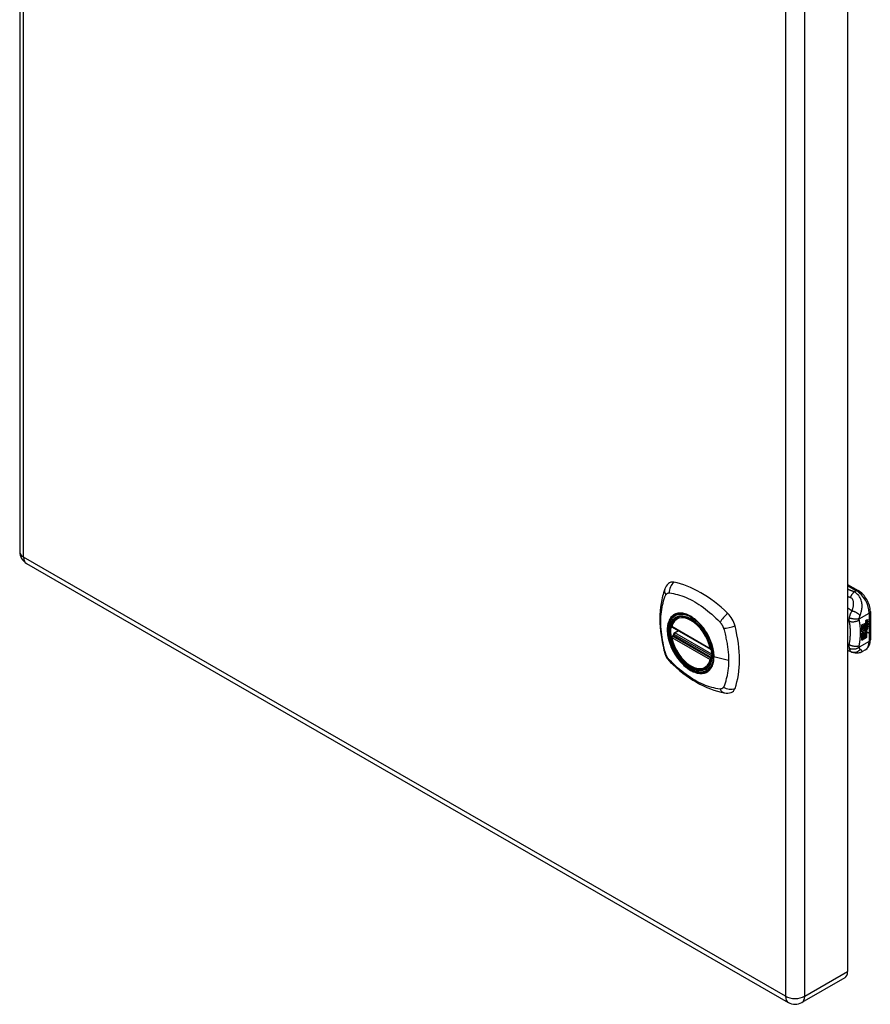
# Model space of a CAD drawing. Header units: inches. Extents: x 63 to 72.2, y 18.2 to 39.4.
# Tile 1 of 2: x 63 to 72.2, y 18.2 to 28.8. Entities that reach past the tile are written whole.
import ezdxf

# ---------------------------------------------------------------- set-up
doc = ezdxf.new("R2010")
doc.units = ezdxf.units.IN
doc.header["$MEASUREMENT"] = 0
doc.layers.add('Visible Edges(ANSI)', color=7, linetype='Continuous', lineweight=25)
doc.layers.add('Visible Tangent Edges(ANSI)', color=7, linetype='Continuous', lineweight=25)

msp = doc.modelspace()

# ---------------------------------------------------------------- linework, layer by layer
at = {"layer": 'Visible Edges(ANSI)'}
for p, q in [((63.037, 39.023), (63.037, 23.072)), ((71.969, 34.496), (71.969, 18.544)), ((63.11, 22.945), (71.33, 18.211)), ((71.969, 22.72), (72.084, 22.654)), ((72.215, 22.427), (72.215, 22.121)), ((70.131, 22.362), (70.142, 22.368)), ((72.124, 22.282), (72.162, 22.303)), ((72.164, 22.288), (72.188, 22.297)), ((72.168, 22.297), (72.167, 22.298)), ((72.17, 22.317), (72.168, 22.318)), ((72.169, 22.315), (72.168, 22.315)), ((72.17, 22.299), (72.168, 22.3)), ((72.172, 22.328), (72.188, 22.334)), ((72.172, 22.31), (72.188, 22.316)), ((72.173, 22.335), (72.189, 22.34)), ((72.189, 22.333), (72.173, 22.327)), ((72.189, 22.315), (72.173, 22.309)), ((72.179, 22.318), (72.189, 22.322)), ((72.179, 22.3), (72.189, 22.304)), ((72.188, 22.334), (72.188, 22.34)), ((72.189, 22.333), (72.188, 22.334)), ((72.188, 22.316), (72.188, 22.322)), ((72.189, 22.315), (72.188, 22.316)), ((72.188, 22.297), (72.188, 22.303)), ((72.189, 22.296), (72.188, 22.297)), ((72.189, 22.34), (72.189, 22.333)), ((72.189, 22.322), (72.189, 22.315)), ((72.189, 22.304), (72.189, 22.296)), ((70.075, 22.258), (70.489, 22.02)), ((70.1, 22.196), (70.141, 22.22)), ((72.124, 22.267), (72.161, 22.288)), ((72.162, 22.288), (72.124, 22.266)), ((72.124, 22.263), (72.162, 22.285)), ((72.124, 22.266), (72.124, 22.282)), ((72.124, 22.249), (72.165, 22.272)), ((72.167, 22.272), (72.124, 22.247)), ((72.124, 22.245), (72.171, 22.272)), ((72.124, 22.247), (72.124, 22.263)), ((72.124, 22.23), (72.161, 22.251)), ((72.124, 22.208), (72.124, 22.245)), ((72.125, 22.229), (72.124, 22.229)), ((72.124, 22.209), (72.135, 22.209)), ((72.124, 22.175), (72.148, 22.208)), ((72.136, 22.208), (72.124, 22.208)), ((72.124, 22.191), (72.136, 22.208)), ((72.15, 22.207), (72.124, 22.172)), ((72.124, 22.118), (72.124, 22.191)), ((72.162, 22.25), (72.125, 22.229)), ((72.125, 22.229), (72.148, 22.222)), ((72.136, 22.208), (72.135, 22.209)), ((72.148, 22.222), (72.162, 22.242)), ((72.15, 22.207), (72.148, 22.208)), ((72.148, 22.208), (72.162, 22.205)), ((72.163, 22.204), (72.15, 22.207)), ((72.158, 22.2), (72.163, 22.204)), ((72.172, 22.2), (72.158, 22.2)), ((72.159, 22.221), (72.164, 22.228)), ((72.16, 22.22), (72.159, 22.221)), ((72.159, 22.201), (72.171, 22.2)), ((72.159, 22.192), (72.172, 22.2)), ((72.159, 22.138), (72.159, 22.192)), ((72.166, 22.227), (72.16, 22.22)), ((72.16, 22.22), (72.181, 22.215)), ((72.161, 22.295), (72.164, 22.296)), ((72.161, 22.288), (72.161, 22.295)), ((72.162, 22.294), (72.161, 22.295)), ((72.162, 22.288), (72.161, 22.288)), ((72.161, 22.274), (72.161, 22.284)), ((72.162, 22.273), (72.161, 22.274)), ((72.161, 22.263), (72.166, 22.269)), ((72.161, 22.251), (72.161, 22.263)), ((72.162, 22.263), (72.161, 22.263)), ((72.162, 22.25), (72.161, 22.251)), ((72.165, 22.296), (72.162, 22.294)), ((72.162, 22.294), (72.162, 22.288)), ((72.162, 22.285), (72.162, 22.273)), ((72.162, 22.273), (72.167, 22.272)), ((72.171, 22.272), (72.162, 22.263)), ((72.162, 22.263), (72.162, 22.25)), ((72.163, 22.204), (72.162, 22.205)), ((72.165, 22.296), (72.164, 22.297)), ((72.189, 22.296), (72.164, 22.287)), ((72.164, 22.293), (72.168, 22.295)), ((72.164, 22.287), (72.164, 22.293)), ((72.164, 22.284), (72.176, 22.278)), ((72.164, 22.275), (72.164, 22.284)), ((72.164, 22.275), (72.171, 22.273)), ((72.172, 22.273), (72.164, 22.275)), ((72.164, 22.262), (72.172, 22.271)), ((72.164, 22.256), (72.175, 22.269)), ((72.176, 22.268), (72.164, 22.253)), ((72.164, 22.253), (72.164, 22.262)), ((72.166, 22.227), (72.164, 22.228)), ((72.168, 22.295), (72.168, 22.297)), ((72.169, 22.235), (72.168, 22.236)), ((72.172, 22.273), (72.171, 22.273)), ((72.172, 22.2), (72.171, 22.2)), ((72.172, 22.271), (72.172, 22.273)), ((72.172, 22.148), (72.172, 22.2)), ((72.174, 22.2), (72.172, 22.2)), ((72.172, 22.2), (72.195, 22.2)), ((72.174, 22.248), (72.173, 22.249)), ((72.173, 22.211), (72.179, 22.216)), ((72.174, 22.21), (72.173, 22.211)), ((72.174, 22.235), (72.174, 22.248)), ((72.181, 22.215), (72.174, 22.21)), ((72.174, 22.21), (72.196, 22.199)), ((72.174, 22.2), (72.174, 22.147)), ((72.196, 22.199), (72.174, 22.2)), ((72.176, 22.268), (72.175, 22.269)), ((72.175, 22.269), (72.188, 22.263)), ((72.176, 22.278), (72.189, 22.293)), ((72.189, 22.262), (72.176, 22.268)), ((72.177, 22.237), (72.177, 22.256)), ((72.178, 22.237), (72.177, 22.237)), ((72.178, 22.256), (72.178, 22.237)), ((72.179, 22.275), (72.188, 22.285)), ((72.179, 22.274), (72.179, 22.275)), ((72.18, 22.274), (72.179, 22.275)), ((72.18, 22.273), (72.179, 22.274)), ((72.189, 22.284), (72.18, 22.274)), ((72.18, 22.274), (72.18, 22.273)), ((72.18, 22.273), (72.189, 22.271)), ((72.184, 22.256), (72.188, 22.259)), ((72.188, 22.285), (72.188, 22.291)), ((72.189, 22.284), (72.188, 22.285)), ((72.188, 22.263), (72.188, 22.271)), ((72.189, 22.262), (72.188, 22.263)), ((72.189, 22.293), (72.189, 22.284)), ((72.189, 22.271), (72.189, 22.262)), ((70.075, 22.163), (70.089, 22.17)), ((70.094, 22.182), (70.094, 22.185)), ((72.124, 22.172), (72.139, 22.181)), ((72.124, 22.172), (72.124, 22.172)), ((72.124, 22.12), (72.138, 22.128)), ((72.139, 22.127), (72.124, 22.118)), ((72.138, 22.128), (72.138, 22.18)), ((72.139, 22.127), (72.138, 22.128)), ((72.139, 22.181), (72.139, 22.127)), ((72.141, 22.182), (72.156, 22.191)), ((72.141, 22.128), (72.141, 22.182)), ((72.141, 22.13), (72.155, 22.138)), ((72.156, 22.137), (72.141, 22.128)), ((72.155, 22.138), (72.155, 22.19)), ((72.156, 22.137), (72.155, 22.138)), ((72.156, 22.191), (72.156, 22.137)), ((72.159, 22.14), (72.172, 22.148)), ((72.174, 22.147), (72.159, 22.138)), ((72.174, 22.147), (72.172, 22.148)), ((72.015, 21.99), (71.969, 22.008)), ((72.018, 21.989), (72.015, 21.99)), ((72.162, 22.015), (72.122, 21.992)), ((70.444, 21.82), (70.454, 21.826)), ((71.939, 18.477), (71.476, 18.211))]:
    msp.add_line(p, q, dxfattribs=at)
at = {"layer": 'Visible Edges(ANSI)', "flags": 128}
for points in [[(70.036, 22.728), (70.023, 22.714), (70.012, 22.7), (70.004, 22.686), (69.997, 22.671)], [(69.997, 22.671), (69.99, 22.65), (69.983, 22.63), (69.978, 22.612), (69.973, 22.593), (69.969, 22.574), (69.965, 22.555), (69.957, 22.515), (69.952, 22.474), (69.948, 22.433), (69.945, 22.39), (69.945, 22.347), (69.945, 22.304), (69.948, 22.26), (69.952, 22.215), (69.957, 22.17), (69.964, 22.125), (69.972, 22.079), (69.982, 22.034), (69.988, 22.011), (69.991, 21.999), (69.994, 21.985)], [(72.215, 22.427), (72.214, 22.443), (72.212, 22.459), (72.209, 22.476), (72.205, 22.492), (72.199, 22.509), (72.193, 22.525), (72.185, 22.541), (72.177, 22.556), (72.168, 22.571), (72.157, 22.586), (72.147, 22.6), (72.135, 22.613), (72.123, 22.625), (72.11, 22.635), (72.097, 22.645), (72.084, 22.654)], [(70.069, 22.271), (70.073, 22.286), (70.079, 22.3), (70.085, 22.313), (70.092, 22.325), (70.101, 22.336), (70.11, 22.346), (70.12, 22.355), (70.131, 22.362)], [(70.385, 22.281), (70.404, 22.259), (70.421, 22.236), (70.438, 22.211), (70.453, 22.186), (70.467, 22.161), (70.48, 22.134), (70.491, 22.107), (70.501, 22.081)], [(70.444, 21.82), (70.432, 21.814), (70.42, 21.81), (70.407, 21.807), (70.394, 21.805), (70.381, 21.804), (70.367, 21.805), (70.353, 21.807), (70.338, 21.811), (70.324, 21.815), (70.309, 21.821), (70.294, 21.828), (70.279, 21.836), (70.265, 21.845), (70.25, 21.855), (70.236, 21.867), (70.222, 21.879), (70.208, 21.892), (70.195, 21.906), (70.182, 21.92), (70.169, 21.936), (70.157, 21.952), (70.145, 21.968), (70.134, 21.985), (70.124, 22.003), (70.114, 22.021), (70.105, 22.039), (70.097, 22.057), (70.09, 22.076), (70.083, 22.095), (70.078, 22.113), (70.073, 22.132), (70.069, 22.15)], [(70.089, 22.17), (70.091, 22.172), (70.093, 22.176), (70.094, 22.179), (70.094, 22.182)], [(72.162, 22.015), (72.175, 22.024), (72.186, 22.034), (72.195, 22.047), (72.203, 22.06), (72.208, 22.075), (72.212, 22.09), (72.214, 22.105), (72.215, 22.121)], [(69.994, 21.985), (69.999, 21.971), (70.004, 21.958), (70.01, 21.946), (70.016, 21.933), (70.024, 21.922), (70.032, 21.91), (70.04, 21.899), (70.05, 21.889)], [(72.122, 21.992), (72.113, 21.987), (72.104, 21.983), (72.094, 21.98), (72.084, 21.978), (72.074, 21.977), (72.064, 21.977), (72.055, 21.978), (72.046, 21.98), (72.043, 21.98), (72.04, 21.981), (72.036, 21.982), (72.03, 21.984), (72.024, 21.986), (72.018, 21.989)], [(70.05, 21.889), (70.06, 21.879), (70.069, 21.87), (70.087, 21.853), (70.121, 21.823), (70.156, 21.793), (70.192, 21.764), (70.228, 21.737), (70.264, 21.711), (70.301, 21.687), (70.339, 21.665), (70.376, 21.644), (70.414, 21.625), (70.452, 21.608), (70.49, 21.593), (70.528, 21.579), (70.567, 21.567), (70.605, 21.557), (70.624, 21.553), (70.634, 21.551), (70.646, 21.549)], [(70.646, 21.549), (70.661, 21.548), (70.677, 21.548), (70.695, 21.55), (70.713, 21.554)]]:
    msp.add_lwpolyline(points, dxfattribs=at)
at = {"layer": 'Visible Edges(ANSI)'}
for centre, radius, start, end in [((63.183, 23.072), 0.146, 180, 240.064), ((70.081, 22.268), 0.0118, 166.5789, 240.064), ((70.106, 22.186), 0.0118, 119.936, 187.8207), ((70.081, 22.152), 0.0118, 119.936, 190.602), ((70.495, 22.03), 0.0118, 240.064, 282.6676), ((71.403, 18.338), 0.146, 240.064, 299.936)]:
    msp.add_arc(centre, radius, start, end, dxfattribs=at)
for centre, major_axis, start_param, end_param in [((70.134, 22.582), (-0.088, 0.154), 5.827357, 6.408431), ((70.385, 21.584), (-0.639, 1.109), 5.172085, 5.827357), ((70.281, 22.087), (0.157, -0.273), 2.362013, 7.062765), ((70.636, 22.293), (0.088, -0.154), 1.114968, 2.030492), ((72.172, 22.31), (-0.008, -0.0139), 5.599531, 6.283185), ((72.173, 22.31), (-0.008, -0.0139), 5.474827, 6.308913), ((72.168, 22.326), (0.00349, 0.00607), 1.10591, 2.348655), ((72.175, 22.329), (-0.0082, -0.0142), 5.490247, 6.612005), ((72.168, 22.308), (0.00337, 0.00586), 1.080045, 2.345144), ((72.174, 22.311), (-0.008, -0.0139), 5.486737, 6.497871), ((72.171, 22.318), (0.0096, 0.0166), 0.591478, 1.10591), ((72.173, 22.33), (-0.0082, -0.0142), 0.086325, 0.32882), ((72.17, 22.299), (0.0096, 0.0166), 0.846591, 1.080045), ((72.173, 22.312), (-0.008, -0.0139), 0.088333, 0.214686), ((72.169, 22.323), (0.002, 0.00347), 1.194468, 2.460773), ((72.173, 22.325), (-0.00419, -0.00728), 5.602365, 6.283185), ((72.169, 22.305), (0.002, 0.00347), 1.194614, 2.459504), ((72.173, 22.307), (-0.00419, -0.00728), 5.601097, 6.283185), ((72.171, 22.321), (0.00409, 0.00711), 0.608795, 1.194468), ((72.171, 22.322), (-0.002, -0.00347), 4.33606, 5.602365), ((72.174, 22.325), (-0.00419, -0.00728), 5.602365, 6.501309), ((72.171, 22.302), (0.00409, 0.00711), 0.608932, 1.194614), ((72.171, 22.304), (-0.002, -0.00347), 4.336206, 5.601097), ((72.174, 22.306), (-0.00419, -0.00728), 5.601097, 6.50115), ((72.172, 22.32), (-0.00409, -0.00711), 3.750388, 4.33606), ((72.172, 22.302), (-0.00409, -0.00711), 3.750524, 4.336206), ((72.182, 22.345), (-0.0155, -0.0269), 0.234705, 0.623342), ((72.183, 22.327), (-0.0155, -0.0269), 0.217964, 0.608932), ((69.898, 22.428), (-0.639, 1.109), 3.601288, 4.256561), ((72.176, 22.247), (-0.011, -0.0191), 5.44239, 6.249461), ((72.177, 22.246), (-0.011, -0.0191), 5.27034, 6.249461), ((72.177, 22.246), (-0.0099, -0.0173), 5.328451, 6.266738), ((72.17, 22.244), (0.00506, 0.00878), 1.199629, 2.268394), ((72.171, 22.243), (-0.00364, -0.00633), 4.818058, 5.834093), ((72.173, 22.245), (-0.00559, -0.00971), 5.834093, 6.283185), ((72.173, 22.239), (0.0094, 0.0163), 0.3673, 1.199629), ((72.17, 22.243), (0.00318, 0.00552), 0.285255, 1.676465), ((72.172, 22.242), (-0.00364, -0.00633), 4.818058, 5.834093), ((72.175, 22.245), (-0.00559, -0.00971), 5.834093, 6.944434), ((72.179, 22.253), (-0.0132, -0.023), 0.05511, 0.723506), ((72.18, 22.252), (-0.0132, -0.023), 6.266738, 7.006692), ((72.172, 22.242), (0.00318, 0.00552), 0.285255, 1.676465), ((72.178, 22.242), (0.0066, 0.0114), 3.865099, 5.348557), ((72.179, 22.242), (0.00319, 0.00555), 3.637533, 5.053908), ((72.18, 22.241), (-0.0066, -0.0114), 0.723506, 2.206964), ((72.17, 22.242), (0.0102, 0.0177), 5.053908, 5.889616), ((72.159, 22.234), (0.0202, 0.0351), 5.348557, 5.747216), ((72.161, 22.233), (-0.0202, -0.0351), 2.206964, 2.656801), ((70.636, 21.713), (0.088, -0.154), 6.157956, 6.742881), ((71.866, 18.604), (0.073, -0.127), 0, 0.787332)]:
    msp.add_ellipse(centre, major_axis=major_axis, ratio=0.578093, start_param=start_param, end_param=end_param, dxfattribs=at)
msp.add_ellipse((70.277, 22.085), major_axis=(-0.16, 0.277), ratio=0.578093, dxfattribs=at)
at = {"layer": 'Visible Tangent Edges(ANSI)'}
for p, q in [((63.079, 23.012), (63.079, 38.963)), ((71.3, 34.229), (71.3, 18.278)), ((71.507, 18.278), (71.507, 34.229)), ((71.3, 18.278), (63.079, 23.012)), ((71.969, 22.707), (72.064, 22.652)), ((72.064, 22.652), (72.041, 22.639)), ((72.096, 22.349), (72.203, 22.411)), ((72.203, 22.411), (72.203, 22.105)), ((72.168, 22.32), (72.167, 22.321)), ((72.168, 22.302), (72.167, 22.303)), ((72.17, 22.325), (72.168, 22.326)), ((72.17, 22.306), (72.168, 22.307)), ((72.173, 22.327), (72.172, 22.328)), ((72.173, 22.309), (72.172, 22.31)), ((70.486, 22.025), (70.072, 22.264)), ((70.106, 22.196), (70.144, 22.218)), ((70.503, 21.967), (70.106, 22.196)), ((72.167, 22.237), (72.166, 22.238)), ((72.168, 22.243), (72.167, 22.244)), ((72.179, 22.23), (72.178, 22.23)), ((72.189, 22.244), (72.188, 22.245)), ((70.072, 22.147), (70.486, 21.909)), ((70.081, 22.162), (70.092, 22.168)), ((70.495, 21.924), (70.081, 22.162)), ((70.092, 22.168), (70.502, 21.932)), ((70.503, 21.949), (70.1, 22.181)), ((72.203, 22.105), (72.096, 22.043)), ((71.985, 22.07), (71.969, 22.077)), ((70.502, 21.928), (70.495, 21.924)), ((70.685, 21.899), (70.528, 21.939)), ((71.507, 18.278), (71.969, 18.544))]:
    msp.add_line(p, q, dxfattribs=at)
at = {"layer": 'Visible Tangent Edges(ANSI)', "flags": 128}
for points in [[(70.008, 22.606), (70.009, 22.608), (70.01, 22.609), (70.011, 22.611), (70.012, 22.612), (70.013, 22.614), (70.014, 22.615), (70.016, 22.617), (70.017, 22.618), (70.018, 22.619), (70.02, 22.62), (70.021, 22.621), (70.023, 22.622), (70.024, 22.623), (70.026, 22.624), (70.028, 22.624), (70.029, 22.625), (70.031, 22.626), (70.033, 22.626), (70.035, 22.626), (70.036, 22.627), (70.038, 22.627), (70.04, 22.627), (70.042, 22.627), (70.044, 22.627)], [(70.044, 22.627), (70.068, 22.625), (70.09, 22.621), (70.112, 22.616), (70.135, 22.61), (70.157, 22.604), (70.18, 22.596), (70.203, 22.588), (70.226, 22.579), (70.25, 22.568), (70.273, 22.557), (70.296, 22.545), (70.32, 22.532), (70.343, 22.518), (70.366, 22.503), (70.39, 22.488), (70.413, 22.471), (70.436, 22.454), (70.458, 22.436), (70.481, 22.417), (70.504, 22.398), (70.526, 22.378), (70.548, 22.357), (70.57, 22.336), (70.594, 22.311)], [(72.041, 22.639), (72.038, 22.64), (72.035, 22.641), (72.032, 22.642), (72.029, 22.643), (72.026, 22.645), (72.023, 22.646), (72.02, 22.647), (72.017, 22.648), (72.014, 22.649), (72.011, 22.651), (72.008, 22.652), (72.005, 22.653), (72.002, 22.654), (71.999, 22.655), (71.996, 22.656), (71.993, 22.658), (71.99, 22.659), (71.987, 22.66), (71.984, 22.661), (71.981, 22.662), (71.978, 22.664), (71.975, 22.665), (71.972, 22.666), (71.969, 22.667)], [(72.041, 22.639), (72.039, 22.637), (72.037, 22.635), (72.035, 22.634), (72.033, 22.632), (72.031, 22.63), (72.029, 22.628), (72.027, 22.626), (72.025, 22.623), (72.024, 22.621), (72.022, 22.619), (72.02, 22.616), (72.018, 22.614), (72.016, 22.611), (72.014, 22.609), (72.013, 22.606), (72.011, 22.603), (72.009, 22.601), (72.007, 22.598), (72.006, 22.595), (72.004, 22.592), (72.003, 22.589), (72.001, 22.586), (72, 22.583), (71.998, 22.58)], [(72.104, 22.386), (72.107, 22.395), (72.111, 22.404), (72.114, 22.413), (72.116, 22.422), (72.119, 22.431), (72.121, 22.44), (72.123, 22.45), (72.124, 22.46), (72.125, 22.47), (72.126, 22.48), (72.126, 22.491), (72.126, 22.502), (72.124, 22.513), (72.122, 22.525), (72.12, 22.537), (72.116, 22.549), (72.111, 22.562), (72.105, 22.575), (72.097, 22.587), (72.089, 22.599), (72.078, 22.611), (72.067, 22.622), (72.054, 22.631), (72.041, 22.639)], [(70.008, 21.971), (69.998, 22.004), (69.991, 22.033), (69.984, 22.063), (69.978, 22.092), (69.973, 22.122), (69.968, 22.151), (69.964, 22.18), (69.961, 22.209), (69.958, 22.237), (69.956, 22.265), (69.955, 22.293), (69.955, 22.32), (69.955, 22.347), (69.956, 22.373), (69.958, 22.399), (69.961, 22.424), (69.964, 22.449), (69.968, 22.473), (69.973, 22.496), (69.978, 22.519), (69.984, 22.541), (69.991, 22.563), (69.998, 22.584), (70.008, 22.606)], [(71.969, 22.592), (71.97, 22.591), (71.971, 22.591), (71.973, 22.59), (71.974, 22.59), (71.975, 22.589), (71.976, 22.589), (71.978, 22.588), (71.979, 22.588), (71.98, 22.587), (71.981, 22.587), (71.982, 22.586), (71.984, 22.586), (71.985, 22.585), (71.986, 22.585), (71.987, 22.584), (71.988, 22.584), (71.99, 22.584), (71.991, 22.583), (71.992, 22.583), (71.993, 22.582), (71.994, 22.582), (71.996, 22.581), (71.997, 22.581), (71.998, 22.58)], [(71.998, 22.58), (72.004, 22.578), (72.009, 22.574), (72.014, 22.57), (72.018, 22.565), (72.021, 22.559), (72.024, 22.554), (72.026, 22.548), (72.028, 22.541), (72.029, 22.535), (72.03, 22.528), (72.03, 22.522), (72.031, 22.515), (72.031, 22.509), (72.03, 22.502), (72.03, 22.495), (72.029, 22.488), (72.028, 22.482), (72.027, 22.475), (72.026, 22.468), (72.024, 22.461), (72.022, 22.454), (72.02, 22.448), (72.018, 22.441), (72.016, 22.434)], [(70.525, 21.941), (70.52, 21.883), (70.503, 21.834), (70.475, 21.797), (70.439, 21.773), (70.395, 21.763), (70.345, 21.768), (70.292, 21.788), (70.239, 21.822), (70.187, 21.867), (70.139, 21.923), (70.098, 21.986), (70.065, 22.053), (70.042, 22.122), (70.03, 22.19), (70.028, 22.253), (70.039, 22.307), (70.06, 22.352), (70.091, 22.384), (70.131, 22.402), (70.177, 22.406), (70.228, 22.395), (70.282, 22.369), (70.335, 22.331), (70.385, 22.281)], [(70.437, 22.216), (70.425, 22.233), (70.413, 22.25), (70.401, 22.265), (70.388, 22.281), (70.375, 22.296), (70.361, 22.31), (70.348, 22.323), (70.334, 22.335), (70.32, 22.347), (70.305, 22.357), (70.291, 22.367), (70.276, 22.376), (70.261, 22.384), (70.247, 22.391), (70.232, 22.397), (70.218, 22.402), (70.204, 22.405), (70.19, 22.408), (70.177, 22.41), (70.163, 22.41), (70.151, 22.41), (70.138, 22.408), (70.126, 22.405), (70.115, 22.401)], [(72.016, 22.434), (72.014, 22.435), (72.012, 22.437), (72.01, 22.438), (72.008, 22.439), (72.006, 22.441), (72.004, 22.442), (72.002, 22.443), (72, 22.445), (71.998, 22.446), (71.996, 22.447), (71.994, 22.449), (71.992, 22.45), (71.99, 22.451), (71.989, 22.453), (71.987, 22.454), (71.985, 22.456), (71.983, 22.457), (71.981, 22.458), (71.979, 22.46), (71.977, 22.461), (71.975, 22.462), (71.973, 22.464), (71.971, 22.465), (71.969, 22.466)], [(72.016, 22.434), (72.014, 22.431), (72.012, 22.428), (72.011, 22.425), (72.009, 22.422), (72.008, 22.419), (72.006, 22.416), (72.005, 22.414), (72.003, 22.411), (72.002, 22.408), (72.001, 22.405), (71.999, 22.402), (71.998, 22.398), (71.997, 22.395), (71.995, 22.392), (71.994, 22.388), (71.993, 22.385), (71.992, 22.382), (71.991, 22.378), (71.99, 22.375), (71.989, 22.372), (71.988, 22.368), (71.988, 22.365), (71.987, 22.362), (71.986, 22.359)], [(72.104, 22.386), (72.102, 22.389), (72.099, 22.391), (72.097, 22.393), (72.094, 22.396), (72.091, 22.398), (72.088, 22.4), (72.084, 22.403), (72.081, 22.405), (72.077, 22.407), (72.073, 22.41), (72.069, 22.412), (72.065, 22.414), (72.061, 22.417), (72.057, 22.419), (72.053, 22.421), (72.048, 22.423), (72.044, 22.424), (72.04, 22.426), (72.036, 22.428), (72.031, 22.429), (72.027, 22.431), (72.023, 22.432), (72.02, 22.433), (72.016, 22.434)], [(70.082, 22.382), (70.073, 22.374), (70.064, 22.365), (70.057, 22.355), (70.05, 22.344), (70.044, 22.333), (70.039, 22.32), (70.034, 22.307), (70.03, 22.293), (70.027, 22.278), (70.025, 22.262), (70.024, 22.246), (70.024, 22.23), (70.024, 22.213), (70.025, 22.195), (70.027, 22.177), (70.03, 22.159), (70.034, 22.141), (70.039, 22.122), (70.044, 22.103), (70.05, 22.084), (70.057, 22.066), (70.064, 22.047), (70.073, 22.028), (70.082, 22.01)], [(70.115, 22.401), (70.113, 22.401), (70.112, 22.4), (70.11, 22.4), (70.109, 22.399), (70.107, 22.398), (70.106, 22.398), (70.105, 22.397), (70.103, 22.396), (70.102, 22.395), (70.1, 22.395), (70.099, 22.394), (70.097, 22.393), (70.096, 22.392), (70.095, 22.391), (70.093, 22.391), (70.092, 22.39), (70.091, 22.389), (70.089, 22.388), (70.088, 22.387), (70.087, 22.386), (70.085, 22.385), (70.084, 22.384), (70.083, 22.383), (70.082, 22.382)], [(70.594, 22.311), (70.595, 22.309), (70.596, 22.308), (70.597, 22.307), (70.598, 22.306), (70.599, 22.305), (70.599, 22.304), (70.6, 22.303), (70.601, 22.301), (70.602, 22.3), (70.603, 22.299), (70.604, 22.298), (70.605, 22.297), (70.606, 22.295), (70.607, 22.294), (70.608, 22.293), (70.609, 22.291), (70.609, 22.29), (70.61, 22.289), (70.611, 22.288), (70.612, 22.286), (70.613, 22.285), (70.614, 22.284), (70.614, 22.282), (70.615, 22.281)], [(71.969, 22.334), (71.97, 22.333), (71.97, 22.333), (71.971, 22.332), (71.972, 22.332), (71.972, 22.331), (71.973, 22.331), (71.974, 22.331), (71.974, 22.33), (71.975, 22.33), (71.976, 22.329), (71.976, 22.329), (71.977, 22.328), (71.978, 22.328), (71.978, 22.327), (71.979, 22.327), (71.98, 22.327), (71.98, 22.326), (71.981, 22.326), (71.982, 22.325), (71.982, 22.325), (71.983, 22.324), (71.983, 22.324), (71.984, 22.323), (71.985, 22.323)], [(71.986, 22.359), (71.986, 22.357), (71.986, 22.356), (71.985, 22.354), (71.985, 22.352), (71.985, 22.35), (71.985, 22.349), (71.985, 22.347), (71.984, 22.345), (71.984, 22.344), (71.984, 22.342), (71.984, 22.341), (71.984, 22.339), (71.984, 22.338), (71.984, 22.336), (71.984, 22.335), (71.984, 22.334), (71.984, 22.332), (71.984, 22.331), (71.984, 22.33), (71.984, 22.328), (71.984, 22.327), (71.984, 22.326), (71.985, 22.324), (71.985, 22.323)], [(72.095, 22.336), (72.092, 22.334), (72.088, 22.331), (72.084, 22.329), (72.08, 22.327), (72.076, 22.324), (72.071, 22.322), (72.066, 22.321), (72.061, 22.319), (72.056, 22.318), (72.051, 22.316), (72.045, 22.315), (72.04, 22.315), (72.035, 22.314), (72.029, 22.314), (72.024, 22.314), (72.019, 22.314), (72.014, 22.314), (72.009, 22.315), (72.004, 22.316), (72, 22.317), (71.996, 22.318), (71.992, 22.32), (71.988, 22.321), (71.985, 22.323)], [(71.985, 22.323), (71.986, 22.32), (71.986, 22.316), (71.987, 22.313), (71.988, 22.309), (71.988, 22.306), (71.989, 22.302), (71.99, 22.298), (71.99, 22.295), (71.991, 22.291), (71.991, 22.288), (71.992, 22.284), (71.992, 22.28), (71.993, 22.277), (71.993, 22.273), (71.993, 22.269), (71.994, 22.265), (71.994, 22.262), (71.994, 22.258), (71.995, 22.254), (71.995, 22.25), (71.995, 22.247), (71.996, 22.243), (71.996, 22.239), (71.996, 22.235)], [(72.096, 22.349), (72.092, 22.348), (72.089, 22.347), (72.085, 22.347), (72.081, 22.346), (72.077, 22.346), (72.072, 22.345), (72.068, 22.345), (72.063, 22.345), (72.058, 22.345), (72.052, 22.345), (72.047, 22.345), (72.042, 22.346), (72.037, 22.346), (72.031, 22.347), (72.026, 22.348), (72.021, 22.349), (72.016, 22.35), (72.011, 22.351), (72.006, 22.352), (72.002, 22.353), (71.998, 22.355), (71.994, 22.356), (71.99, 22.358), (71.986, 22.359)], [(72.095, 22.336), (72.095, 22.337), (72.095, 22.337), (72.095, 22.338), (72.095, 22.338), (72.095, 22.339), (72.095, 22.339), (72.095, 22.339), (72.095, 22.34), (72.095, 22.34), (72.095, 22.341), (72.095, 22.342), (72.095, 22.342), (72.095, 22.343), (72.095, 22.343), (72.095, 22.344), (72.095, 22.344), (72.095, 22.345), (72.095, 22.345), (72.095, 22.346), (72.095, 22.347), (72.095, 22.347), (72.095, 22.348), (72.096, 22.348), (72.096, 22.349)], [(72.095, 22.055), (72.097, 22.068), (72.099, 22.081), (72.101, 22.093), (72.102, 22.106), (72.104, 22.118), (72.105, 22.131), (72.106, 22.143), (72.107, 22.155), (72.107, 22.167), (72.108, 22.179), (72.108, 22.191), (72.108, 22.203), (72.108, 22.215), (72.108, 22.227), (72.107, 22.238), (72.107, 22.249), (72.106, 22.261), (72.105, 22.272), (72.104, 22.283), (72.102, 22.294), (72.101, 22.305), (72.099, 22.315), (72.097, 22.326), (72.095, 22.336)], [(72.096, 22.349), (72.096, 22.351), (72.096, 22.352), (72.096, 22.354), (72.097, 22.356), (72.097, 22.358), (72.097, 22.359), (72.097, 22.361), (72.098, 22.363), (72.098, 22.365), (72.098, 22.366), (72.099, 22.368), (72.099, 22.37), (72.1, 22.371), (72.1, 22.373), (72.1, 22.374), (72.101, 22.376), (72.101, 22.377), (72.101, 22.379), (72.102, 22.38), (72.102, 22.381), (72.103, 22.383), (72.103, 22.384), (72.104, 22.385), (72.104, 22.386)], [(70.47, 22.159), (70.469, 22.161), (70.467, 22.163), (70.466, 22.166), (70.465, 22.168), (70.464, 22.171), (70.462, 22.173), (70.461, 22.176), (70.46, 22.178), (70.458, 22.181), (70.457, 22.183), (70.455, 22.185), (70.454, 22.188), (70.453, 22.19), (70.451, 22.193), (70.45, 22.195), (70.448, 22.197), (70.447, 22.2), (70.446, 22.202), (70.444, 22.204), (70.443, 22.207), (70.441, 22.209), (70.44, 22.211), (70.438, 22.214), (70.437, 22.216)], [(70.615, 22.281), (70.616, 22.28), (70.617, 22.278), (70.617, 22.277), (70.618, 22.276), (70.619, 22.274), (70.619, 22.273), (70.62, 22.272), (70.621, 22.27), (70.622, 22.269), (70.622, 22.267), (70.623, 22.266), (70.623, 22.265), (70.624, 22.263), (70.625, 22.262), (70.625, 22.26), (70.626, 22.259), (70.626, 22.258), (70.627, 22.256), (70.627, 22.255), (70.628, 22.253), (70.628, 22.252), (70.629, 22.251), (70.629, 22.249), (70.63, 22.248)], [(70.63, 22.248), (70.636, 22.23), (70.64, 22.215), (70.644, 22.2), (70.647, 22.185), (70.651, 22.17), (70.654, 22.156), (70.657, 22.141), (70.661, 22.126), (70.663, 22.111), (70.666, 22.097), (70.669, 22.082), (70.671, 22.068), (70.673, 22.053), (70.675, 22.039), (70.677, 22.025), (70.679, 22.01), (70.68, 21.996), (70.682, 21.982), (70.683, 21.968), (70.684, 21.954), (70.684, 21.94), (70.685, 21.927), (70.685, 21.913), (70.685, 21.899)], [(71.996, 22.235), (71.996, 22.232), (71.996, 22.23), (71.996, 22.227), (71.996, 22.224), (71.996, 22.222), (71.997, 22.219), (71.997, 22.217), (71.997, 22.214), (71.997, 22.211), (71.997, 22.209), (71.997, 22.206), (71.997, 22.203), (71.997, 22.201), (71.997, 22.198), (71.997, 22.195), (71.997, 22.192), (71.997, 22.19), (71.997, 22.187), (71.996, 22.184), (71.996, 22.182), (71.996, 22.179), (71.996, 22.176), (71.996, 22.173), (71.996, 22.171)], [(70.089, 22.17), (70.089, 22.17), (70.089, 22.17), (70.089, 22.17), (70.089, 22.17), (70.089, 22.17), (70.089, 22.17), (70.089, 22.17), (70.089, 22.17), (70.089, 22.17), (70.089, 22.17), (70.089, 22.17), (70.089, 22.17), (70.089, 22.17), (70.089, 22.17), (70.089, 22.17), (70.088, 22.17), (70.088, 22.17), (70.088, 22.17), (70.088, 22.17), (70.088, 22.17), (70.088, 22.17), (70.088, 22.17), (70.088, 22.17), (70.088, 22.17)], [(70.088, 22.17), (70.088, 22.17), (70.088, 22.17), (70.088, 22.17), (70.088, 22.17), (70.088, 22.17), (70.088, 22.17), (70.088, 22.17), (70.088, 22.17), (70.089, 22.17), (70.089, 22.17), (70.089, 22.17), (70.089, 22.17), (70.089, 22.17), (70.089, 22.17), (70.089, 22.17), (70.089, 22.17), (70.089, 22.17), (70.089, 22.17), (70.09, 22.169), (70.09, 22.169), (70.09, 22.169), (70.09, 22.169), (70.09, 22.169), (70.091, 22.169)], [(70.091, 22.169), (70.091, 22.169), (70.091, 22.169), (70.091, 22.169), (70.091, 22.169), (70.091, 22.169), (70.091, 22.169), (70.091, 22.169), (70.091, 22.169), (70.091, 22.169), (70.091, 22.169), (70.091, 22.169), (70.091, 22.169), (70.091, 22.169), (70.091, 22.169), (70.091, 22.169), (70.092, 22.169), (70.092, 22.169), (70.092, 22.169), (70.092, 22.169), (70.092, 22.169), (70.092, 22.169), (70.092, 22.169), (70.092, 22.169), (70.092, 22.168)], [(70.097, 22.183), (70.097, 22.183), (70.097, 22.183), (70.097, 22.183), (70.097, 22.183), (70.096, 22.183), (70.096, 22.183), (70.096, 22.183), (70.096, 22.183), (70.096, 22.183), (70.096, 22.183), (70.096, 22.183), (70.095, 22.183), (70.095, 22.183), (70.095, 22.183), (70.095, 22.183), (70.095, 22.183), (70.095, 22.183), (70.095, 22.183), (70.095, 22.183), (70.095, 22.183), (70.094, 22.183), (70.094, 22.183), (70.094, 22.183), (70.094, 22.183)], [(70.094, 22.183), (70.094, 22.183), (70.094, 22.183), (70.094, 22.183), (70.094, 22.183), (70.094, 22.183), (70.094, 22.183), (70.094, 22.183), (70.094, 22.183), (70.094, 22.183), (70.094, 22.183), (70.094, 22.183), (70.094, 22.183), (70.094, 22.183), (70.094, 22.183), (70.094, 22.183), (70.094, 22.183), (70.094, 22.183), (70.094, 22.182), (70.094, 22.182), (70.094, 22.182), (70.094, 22.182), (70.094, 22.182), (70.094, 22.182), (70.094, 22.182)], [(70.1, 22.181), (70.1, 22.181), (70.1, 22.181), (70.1, 22.182), (70.1, 22.182), (70.1, 22.182), (70.1, 22.182), (70.099, 22.182), (70.099, 22.182), (70.099, 22.182), (70.099, 22.182), (70.099, 22.182), (70.099, 22.182), (70.099, 22.182), (70.099, 22.182), (70.098, 22.182), (70.098, 22.182), (70.098, 22.182), (70.098, 22.182), (70.098, 22.183), (70.098, 22.183), (70.098, 22.183), (70.098, 22.183), (70.097, 22.183), (70.097, 22.183)], [(70.528, 21.939), (70.528, 21.948), (70.528, 21.956), (70.527, 21.965), (70.527, 21.974), (70.526, 21.983), (70.525, 21.992), (70.523, 22.001), (70.522, 22.01), (70.52, 22.019), (70.518, 22.028), (70.516, 22.037), (70.513, 22.047), (70.511, 22.056), (70.508, 22.065), (70.505, 22.075), (70.502, 22.084), (70.498, 22.094), (70.495, 22.103), (70.491, 22.112), (70.487, 22.122), (70.483, 22.131), (70.479, 22.14), (70.475, 22.149), (70.47, 22.159)], [(71.996, 22.171), (71.996, 22.167), (71.996, 22.162), (71.995, 22.158), (71.995, 22.154), (71.995, 22.15), (71.994, 22.146), (71.994, 22.142), (71.994, 22.138), (71.993, 22.133), (71.993, 22.129), (71.993, 22.125), (71.992, 22.121), (71.992, 22.117), (71.991, 22.112), (71.991, 22.108), (71.99, 22.104), (71.99, 22.1), (71.989, 22.096), (71.988, 22.091), (71.988, 22.087), (71.987, 22.083), (71.986, 22.078), (71.986, 22.074), (71.985, 22.07)], [(70.082, 22.01), (70.083, 22.008), (70.084, 22.005), (70.085, 22.003), (70.087, 22), (70.088, 21.998), (70.089, 21.995), (70.091, 21.993), (70.092, 21.99), (70.093, 21.988), (70.095, 21.986), (70.096, 21.983), (70.097, 21.981), (70.099, 21.978), (70.1, 21.976), (70.102, 21.974), (70.103, 21.971), (70.105, 21.969), (70.106, 21.967), (70.107, 21.964), (70.109, 21.962), (70.11, 21.959), (70.112, 21.957), (70.113, 21.955), (70.115, 21.952)], [(70.501, 22.081), (70.503, 22.074), (70.505, 22.068), (70.507, 22.062), (70.508, 22.056), (70.51, 22.05), (70.512, 22.045), (70.513, 22.039), (70.514, 22.033), (70.516, 22.027), (70.517, 22.021), (70.518, 22.015), (70.519, 22.009), (70.52, 22.003), (70.521, 21.997), (70.522, 21.992), (70.523, 21.986), (70.523, 21.98), (70.524, 21.974), (70.524, 21.969), (70.525, 21.963), (70.525, 21.958), (70.525, 21.952), (70.525, 21.947), (70.525, 21.941)], [(71.985, 22.07), (71.985, 22.068), (71.984, 22.067), (71.984, 22.065), (71.984, 22.063), (71.984, 22.062), (71.984, 22.06), (71.984, 22.058), (71.984, 22.057), (71.984, 22.055), (71.984, 22.053), (71.984, 22.052), (71.984, 22.05), (71.984, 22.049), (71.984, 22.047), (71.984, 22.045), (71.984, 22.044), (71.985, 22.042), (71.985, 22.041), (71.985, 22.039), (71.985, 22.037), (71.985, 22.036), (71.986, 22.034), (71.986, 22.032), (71.986, 22.031)], [(72.095, 22.055), (72.092, 22.054), (72.088, 22.053), (72.084, 22.052), (72.08, 22.052), (72.076, 22.051), (72.071, 22.05), (72.066, 22.05), (72.061, 22.05), (72.056, 22.05), (72.051, 22.05), (72.045, 22.051), (72.04, 22.051), (72.035, 22.052), (72.029, 22.053), (72.024, 22.054), (72.019, 22.056), (72.014, 22.057), (72.009, 22.059), (72.004, 22.06), (72, 22.062), (71.996, 22.064), (71.992, 22.066), (71.988, 22.068), (71.985, 22.07)], [(72.096, 22.043), (72.092, 22.04), (72.089, 22.038), (72.085, 22.035), (72.081, 22.033), (72.077, 22.031), (72.072, 22.028), (72.068, 22.027), (72.063, 22.025), (72.058, 22.023), (72.052, 22.022), (72.047, 22.021), (72.042, 22.02), (72.037, 22.02), (72.031, 22.02), (72.026, 22.02), (72.021, 22.02), (72.016, 22.021), (72.011, 22.022), (72.006, 22.023), (72.002, 22.024), (71.998, 22.025), (71.994, 22.027), (71.99, 22.029), (71.986, 22.031)], [(71.986, 22.031), (71.987, 22.028), (71.988, 22.026), (71.988, 22.023), (71.989, 22.021), (71.99, 22.018), (71.991, 22.016), (71.992, 22.014), (71.993, 22.011), (71.994, 22.009), (71.995, 22.007), (71.996, 22.005), (71.998, 22.003), (71.999, 22.002), (72, 22), (72.002, 21.999), (72.003, 21.997), (72.004, 21.996), (72.006, 21.995), (72.007, 21.994), (72.009, 21.993), (72.01, 21.992), (72.012, 21.991), (72.013, 21.99), (72.015, 21.99)], [(72.104, 22.021), (72.102, 22.018), (72.1, 22.014), (72.097, 22.011), (72.094, 22.008), (72.091, 22.005), (72.088, 22.002), (72.085, 21.999), (72.081, 21.997), (72.078, 21.994), (72.074, 21.992), (72.07, 21.99), (72.066, 21.989), (72.062, 21.987), (72.058, 21.986), (72.054, 21.985), (72.05, 21.985), (72.045, 21.984), (72.041, 21.984), (72.037, 21.985), (72.033, 21.985), (72.029, 21.986), (72.025, 21.986), (72.021, 21.987), (72.018, 21.989)], [(72.096, 22.043), (72.096, 22.044), (72.095, 22.044), (72.095, 22.045), (72.095, 22.045), (72.095, 22.046), (72.095, 22.046), (72.095, 22.047), (72.095, 22.047), (72.095, 22.048), (72.095, 22.048), (72.095, 22.049), (72.095, 22.049), (72.095, 22.05), (72.095, 22.05), (72.095, 22.051), (72.095, 22.051), (72.095, 22.052), (72.095, 22.052), (72.095, 22.053), (72.095, 22.053), (72.095, 22.054), (72.095, 22.054), (72.095, 22.055), (72.095, 22.055)], [(72.104, 22.021), (72.104, 22.021), (72.103, 22.022), (72.103, 22.022), (72.102, 22.023), (72.102, 22.023), (72.101, 22.024), (72.101, 22.025), (72.101, 22.025), (72.1, 22.026), (72.1, 22.027), (72.1, 22.027), (72.099, 22.028), (72.099, 22.029), (72.098, 22.03), (72.098, 22.031), (72.098, 22.033), (72.097, 22.034), (72.097, 22.035), (72.097, 22.036), (72.097, 22.038), (72.096, 22.039), (72.096, 22.04), (72.096, 22.042), (72.096, 22.043)], [(72.122, 21.992), (72.124, 21.993), (72.125, 21.993), (72.125, 21.994), (72.126, 21.996), (72.126, 21.997), (72.126, 21.998), (72.126, 21.999), (72.126, 22), (72.125, 22.001), (72.124, 22.002), (72.124, 22.004), (72.123, 22.005), (72.122, 22.006), (72.121, 22.007), (72.119, 22.009), (72.118, 22.01), (72.117, 22.011), (72.115, 22.013), (72.113, 22.014), (72.112, 22.015), (72.11, 22.017), (72.108, 22.018), (72.106, 22.02), (72.104, 22.021)], [(70.044, 21.908), (70.042, 21.91), (70.04, 21.912), (70.038, 21.915), (70.036, 21.917), (70.035, 21.919), (70.033, 21.922), (70.031, 21.924), (70.029, 21.927), (70.028, 21.929), (70.026, 21.932), (70.024, 21.935), (70.023, 21.937), (70.021, 21.94), (70.02, 21.943), (70.018, 21.945), (70.017, 21.948), (70.016, 21.951), (70.014, 21.954), (70.013, 21.956), (70.012, 21.959), (70.011, 21.962), (70.01, 21.965), (70.009, 21.968), (70.008, 21.971)], [(70.594, 21.591), (70.57, 21.594), (70.548, 21.598), (70.526, 21.603), (70.504, 21.609), (70.481, 21.615), (70.458, 21.623), (70.436, 21.631), (70.413, 21.641), (70.39, 21.651), (70.366, 21.662), (70.343, 21.674), (70.32, 21.687), (70.296, 21.701), (70.273, 21.716), (70.25, 21.732), (70.226, 21.748), (70.203, 21.765), (70.18, 21.783), (70.157, 21.802), (70.135, 21.821), (70.112, 21.841), (70.09, 21.862), (70.068, 21.883), (70.044, 21.908)], [(70.115, 21.952), (70.126, 21.936), (70.138, 21.919), (70.151, 21.903), (70.164, 21.888), (70.177, 21.873), (70.19, 21.859), (70.204, 21.846), (70.218, 21.834), (70.233, 21.822), (70.247, 21.811), (70.261, 21.802), (70.276, 21.793), (70.291, 21.785), (70.305, 21.778), (70.32, 21.772), (70.334, 21.767), (70.348, 21.763), (70.362, 21.761), (70.375, 21.759), (70.388, 21.759), (70.401, 21.759), (70.413, 21.761), (70.425, 21.763), (70.437, 21.767)], [(70.47, 21.786), (70.475, 21.79), (70.479, 21.795), (70.483, 21.799), (70.487, 21.804), (70.491, 21.809), (70.495, 21.814), (70.498, 21.819), (70.502, 21.825), (70.505, 21.83), (70.508, 21.836), (70.511, 21.842), (70.513, 21.849), (70.516, 21.855), (70.518, 21.862), (70.52, 21.869), (70.522, 21.876), (70.523, 21.884), (70.525, 21.891), (70.526, 21.899), (70.527, 21.907), (70.527, 21.915), (70.528, 21.923), (70.528, 21.931), (70.528, 21.939)], [(70.685, 21.899), (70.685, 21.886), (70.685, 21.873), (70.684, 21.859), (70.684, 21.846), (70.683, 21.833), (70.682, 21.82), (70.68, 21.808), (70.679, 21.795), (70.677, 21.783), (70.675, 21.77), (70.673, 21.758), (70.671, 21.746), (70.669, 21.734), (70.666, 21.723), (70.663, 21.711), (70.661, 21.7), (70.657, 21.688), (70.654, 21.677), (70.651, 21.666), (70.647, 21.655), (70.644, 21.645), (70.64, 21.634), (70.636, 21.624), (70.63, 21.612)], [(70.437, 21.767), (70.438, 21.768), (70.44, 21.768), (70.441, 21.769), (70.443, 21.77), (70.444, 21.77), (70.446, 21.771), (70.447, 21.772), (70.448, 21.772), (70.45, 21.773), (70.451, 21.774), (70.453, 21.775), (70.454, 21.775), (70.455, 21.776), (70.457, 21.777), (70.458, 21.778), (70.46, 21.779), (70.461, 21.78), (70.462, 21.781), (70.464, 21.782), (70.465, 21.782), (70.466, 21.783), (70.467, 21.784), (70.469, 21.785), (70.47, 21.786)], [(70.63, 21.612), (70.629, 21.611), (70.628, 21.609), (70.627, 21.607), (70.626, 21.606), (70.625, 21.604), (70.623, 21.603), (70.622, 21.602), (70.621, 21.601), (70.62, 21.599), (70.618, 21.598), (70.617, 21.597), (70.615, 21.596), (70.614, 21.595), (70.612, 21.595), (70.61, 21.594), (70.609, 21.593), (70.607, 21.593), (70.605, 21.592), (70.603, 21.592), (70.601, 21.592), (70.6, 21.591), (70.598, 21.591), (70.596, 21.591), (70.594, 21.591)]]:
    msp.add_lwpolyline(points, dxfattribs=at)
at = {"layer": 'Visible Tangent Edges(ANSI)'}
for centre, major_axis, ratio, start_param, end_param in [((63.183, 23.072), (-0.146, 0), 0.575862, 0, 0.785398), ((63.183, 23.072), (-0.073, -0.127), 0.578093, 5.495853, 6.283185), ((70.135, 22.645), (-0.026, -0.115), 0.753973, 3.899961, 5.037231), ((70.108, 22.629), (-0.11, 0.042), 0.703309, 0, 0.764267), ((72.064, 22.62), (0.0196, 0.0341), 0.578093, 0, 0.783464), ((72.064, 22.491), (0.098, -0.171), 0.578093, 0.787332, 2.358128), ((70.28, 22.086), (-0.173, 0.3), 0.578093, 5.049679, 10.658285), ((70.664, 22.34), (-0.0787, -0.0881), 0.342407, 4.199127, 5.336397), ((72.175, 22.427), (0.0394, 0), 0.575862, 5.497787, 6.283185), ((70.279, 22.086), (-0.15, 0.261), 0.578093, 4.16689, 6.832552), ((70.288, 22.091), (-0.156, 0.271), 0.578093, 6.165882, 6.283185), ((70.081, 22.268), (-0.0115, 0.0027), 0.695905, 0, 0.935665), ((70.081, 22.268), (-0.0059, -0.0102), 0.578093, 5.495853, 6.283185), ((70.106, 22.186), (-0.0059, -0.0102), 0.578093, 3.925057, 5.349392), ((70.106, 22.186), (-0.0059, 0.0102), 0.578093, 5.499721, 6.283185), ((70.691, 22.294), (0.116, 0.024), 0.339589, 4.087332, 5.224602), ((70.081, 22.152), (-0.0116, -0.0022), 0.423362, 0, 0.692028), ((70.081, 22.152), (-0.0059, -0.0102), 0.578093, 3.925057, 5.495853), ((70.279, 22.086), (0.15, -0.261), 0.578093, 4.16689, 6.832552), ((70.081, 22.152), (-0.0059, 0.0102), 0.578093, 5.499721, 6.283185), ((70.083, 22.181), (0.0019, -0.0117), 0.983789, 0.322582, 1.638537), ((70.089, 22.179), (0.0039, 0.0112), 0.654364, 3.80656, 5.233141), ((70.092, 22.178), (0.0059, 0.0102), 0.578093, 3.925057, 5.333981), ((70.106, 22.186), (-0.0117, -0.0016), 0.469248, 0, 0.204023), ((72.064, 22.185), (0.098, -0.171), 0.578093, 0, 0.787332), ((72.175, 22.121), (0.0394, 0), 0.575862, 5.497787, 6.283185), ((70.108, 22.017), (-0.114, -0.032), 0.388839, 0, 0.392668), ((70.495, 22.03), (-0.0059, -0.0102), 0.578093, 5.495853, 6.283185), ((70.495, 22.03), (-0.0116, -0.0022), 0.423362, 0.692028, 1.60444), ((70.135, 21.971), (-0.0848, -0.0822), 0.391657, 5.889683, 6.283185), ((70.495, 21.914), (0.0059, 0.0102), 0.578093, 0.783464, 2.354261), ((70.495, 21.914), (0.0115, -0.0027), 0.695905, 4.077257, 5.159885), ((70.495, 21.914), (0.0059, -0.0102), 0.578093, 1.626874, 2.358128), ((70.53, 21.942), (-0.00492, 0), 0.575862, 0.141897, 1.156289), ((70.288, 22.091), (0.156, -0.271), 0.578093, 0, 0.117303), ((70.664, 21.666), (-0.019, -0.117), 0.704723, 5.515471, 6.283185), ((70.691, 21.682), (0.113, -0.034), 0.752559, 4.384035, 5.521305), ((71.403, 18.338), (-0.073, -0.127), 0.578093, 5.495853, 6.283185), ((71.403, 18.338), (0.146, 0), 0.575862, 3.926991, 5.497787), ((71.403, 18.338), (0.073, -0.127), 0.578093, 0, 0.787332)]:
    msp.add_ellipse(centre, major_axis=major_axis, ratio=ratio, start_param=start_param, end_param=end_param, dxfattribs=at)
for centre, major_axis in [((70.28, 22.087), (0.171, -0.297)), ((70.277, 22.085), (-0.162, 0.282)), ((70.277, 22.085), (0.162, -0.281))]:
    msp.add_ellipse(centre, major_axis=major_axis, ratio=0.578093, dxfattribs=at)

doc.saveas('drawing.dxf')
